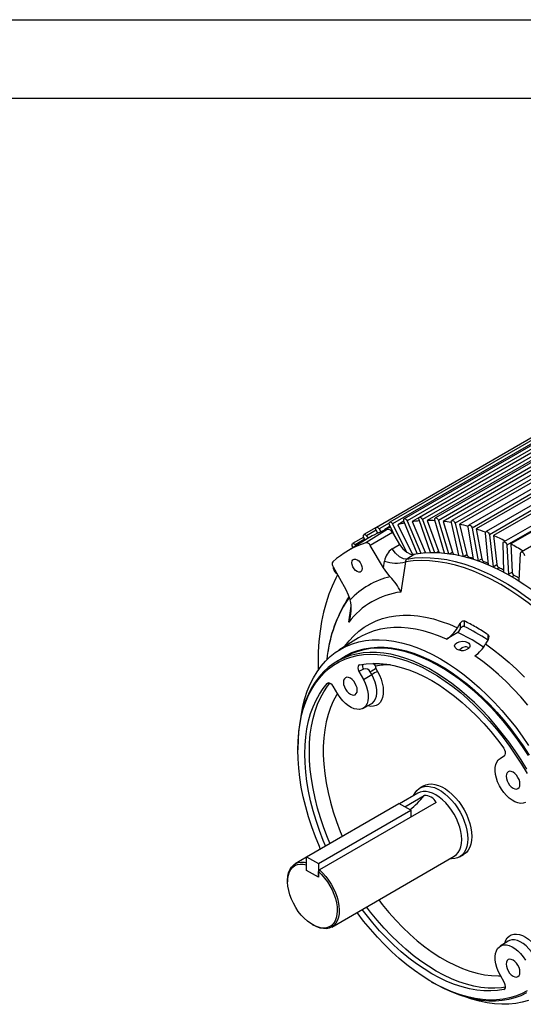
# Model space of a CAD drawing. Header units: inches. Extents: x 0 to 77, y 0 to 59.5.
# Tile 14 of 16: x 44 to 55.2, y 37.6 to 59.5. Entities that reach past the tile are written whole.
import ezdxf

# ---------------------------------------------------------------- set-up
doc = ezdxf.new("R2010")
doc.units = ezdxf.units.IN
doc.header["$LTSCALE"] = 7
doc.header["$MEASUREMENT"] = 0
doc.layers.add('TEXT', color=140, linetype='Continuous', lineweight=25)

msp = doc.modelspace()

# ---------------------------------------------------------------- linework, layer by layer
at = {"color": 7, "linetype": 'Continuous'}
msp.add_line((0.000681, 59.500737), (77.000681, 59.500737), dxfattribs=at)
for p, q in [((63.342962, 54.62297), (52.53837, 48.385612)), ((63.681955, 54.653282), (52.877363, 48.415924)), ((64.036716, 54.639512), (53.232124, 48.402154)), ((62.722459, 54.431364), (51.917868, 48.194006)), ((63.022316, 54.54881), (52.217725, 48.311452)), ((63.085578, 54.508054), (52.280986, 48.270696)), ((63.408392, 54.5775), (52.6038, 48.340142)), ((63.749284, 54.603046), (52.944692, 48.365688)), ((63.774398, 54.534841), (53.05225, 48.345076)), ((64.10566, 54.584499), (53.301068, 48.347141)), ((64.126765, 54.515912), (53.404616, 48.326147)), ((64.404545, 54.581767), (53.599954, 48.344409)), ((64.474808, 54.521999), (53.670216, 48.284641)), ((64.491664, 54.453645), (53.769516, 48.26388)), ((64.782643, 54.480486), (53.978051, 48.243128)), ((64.853917, 54.416023), (54.049326, 48.178665)), ((64.866335, 54.34852), (54.144186, 48.158755)), ((65.168132, 54.33644), (54.36354, 48.099082)), ((65.240104, 54.267376), (54.435513, 48.030018)), ((65.247941, 54.201338), (54.525792, 48.011573)), ((65.559744, 54.105712), (54.755152, 47.868354)), ((65.632092, 54.032225), (54.8275, 47.794867)), ((65.633033, 54.01352), (54.910884, 47.823756)), ((65.947848, 53.881664), (55.143257, 47.644306)), ((52.205514, 48.288813), (51.978707, 48.157881)), ((52.360815, 47.936445), (52.213675, 48.249911)), ((52.280986, 48.270696), (52.590452, 47.640661)), ((52.53139, 48.330976), (52.39568, 48.252631)), ((52.39568, 48.252631), (52.719992, 47.59237)), ((52.825608, 47.609475), (52.532244, 48.328809)), ((52.6038, 48.340142), (52.91234, 47.621035)), ((52.871451, 48.410781), (52.715085, 48.320513)), ((52.715085, 48.320513), (53.006569, 47.64116)), ((53.122551, 47.634885), (52.869435, 48.363894)), ((52.944692, 48.365688), (53.213732, 47.635035)), ((53.05225, 48.345076), (53.303852, 47.66178)), ((53.432745, 47.621948), (53.222683, 48.354898)), ((53.301068, 48.347141), (53.527689, 47.610666)), ((53.404616, 48.326147), (53.614512, 47.644026)), ((53.75382, 47.570911), (53.5893, 48.301892)), ((53.670216, 48.284641), (53.851813, 47.548263)), ((53.769516, 48.26388), (53.936186, 47.588033)), ((51.916728, 48.193296), (51.641081, 48.034168)), ((52.161901, 48.148692), (51.683301, 47.851743)), ((51.916171, 48.12777), (51.699264, 48.002553)), ((52.277484, 48.075868), (51.782226, 47.789415)), ((51.949561, 48.065114), (51.916154, 48.127801)), ((51.948383, 48.067325), (51.923819, 48.053144)), ((51.978707, 48.157881), (52.014492, 48.093475)), ((52.228564, 48.218193), (52.096457, 48.14193)), ((52.096457, 48.14193), (52.103949, 48.128446)), ((52.277484, 48.075868), (52.434899, 47.812495)), ((54.083344, 47.482296), (53.966494, 48.205277)), ((54.049326, 48.178665), (54.18365, 47.448436)), ((54.144186, 48.158755), (54.266425, 47.494226)), ((54.418651, 47.358944), (54.351395, 48.06579)), ((54.435513, 48.030018), (54.520273, 47.315728)), ((51.714613, 47.939194), (51.237296, 47.642846)), ((51.635799, 47.975358), (51.389471, 47.833155)), ((51.661404, 47.930948), (51.444783, 47.805895)), ((51.672234, 47.912883), (51.641945, 47.963408)), ((51.699264, 48.002553), (51.732082, 47.949922)), ((52.270249, 47.711719), (52.434899, 47.812495)), ((54.525792, 48.011573), (54.602716, 47.363321)), ((54.757723, 47.20259), (54.742739, 47.839525)), ((54.910884, 47.823756), (54.942436, 47.196301)), ((51.401836, 47.745003), (51.393133, 47.757983)), ((51.444783, 47.805895), (51.461425, 47.781999)), ((52.078719, 47.293346), (51.782226, 47.789415)), ((52.76201, 47.589185), (52.59754, 47.488441)), ((52.983635, 47.627921), (53.006569, 47.64116)), ((53.255682, 47.633973), (53.303852, 47.66178)), ((53.551049, 47.60739), (53.614512, 47.644026)), ((54.8275, 47.794867), (54.859993, 47.148707)), ((55.098411, 47.011072), (55.130903, 47.619716)), ((52.078719, 47.293346), (52.101228, 47.442702)), ((52.565998, 47.423034), (52.46225, 46.752262)), ((53.743191, 47.573174), (53.753688, 47.571496)), ((53.862627, 47.545568), (53.936186, 47.588033)), ((53.990814, 47.523282), (53.976338, 47.514925)), ((54.185793, 47.447678), (54.266425, 47.494226)), ((54.318338, 47.425671), (54.289814, 47.409205)), ((50.953428, 47.310804), (51.23479, 46.805997)), ((51.036716, 47.161372), (50.979074, 47.230592)), ((54.418814, 47.35691), (54.418651, 47.358944)), ((54.520273, 47.315728), (54.602716, 47.363321)), ((54.520273, 47.315728), (54.520808, 47.312018)), ((54.65152, 47.291483), (54.612553, 47.268988)), ((54.755958, 47.196745), (54.757636, 47.197714)), ((54.757497, 47.195936), (54.757723, 47.20259)), ((54.859993, 47.148707), (54.942436, 47.196301)), ((54.859993, 47.148707), (54.860984, 47.139999)), ((54.987757, 47.121776), (54.940837, 47.09469)), ((55.085722, 47.007711), (55.098629, 47.015162)), ((51.304533, 46.083709), (51.356781, 46.437545)), ((53.725148, 45.956281), (53.784929, 46.056773)), ((53.784929, 46.056773), (53.784929, 45.932341)), ((53.872843, 46.110853), (53.872843, 45.986919)), ((53.736175, 45.849989), (53.478098, 45.7002)), ((53.784929, 45.932341), (53.736177, 45.849985)), ((51.523742, 45.731354), (51.084029, 45.458353)), ((54.405919, 45.69836), (54.349189, 45.596108)), ((54.404768, 45.803844), (54.404768, 45.696285)), ((53.831413, 45.508298), (53.772995, 45.460061)), ((51.212473, 45.304848), (51.047717, 45.209736)), ((51.632037, 45.036522), (51.530147, 44.982705)), ((51.530147, 44.982705), (51.628481, 44.806279)), ((51.816017, 44.914336), (51.781591, 44.976102)), ((51.909937, 45.047498), (51.944363, 44.985732)), ((51.909939, 45.047499), (51.909957, 45.047508)), ((51.628481, 44.806279), (51.816017, 44.914336)), ((50.825448, 44.713926), (50.846617, 44.725064)), ((51.062585, 44.479488), (50.958963, 44.65286)), ((51.615855, 44.162513), (51.803239, 44.262819)), ((50.16734, 43.263896), (50.16734, 43.238587)), ((54.672767, 43.04885), (54.7711, 43.111742)), ((52.974643, 42.436665), (52.885113, 42.384981)), ((52.838917, 42.274599), (52.431331, 42.039304)), ((52.552207, 41.969524), (52.985491, 42.219654)), ((50.361618, 40.858376), (52.419299, 42.04625)), ((50.626783, 40.7053), (52.684464, 41.893174)), ((53.250656, 42.066578), (50.648703, 40.564502)), ((52.684464, 41.893174), (52.419299, 42.04625)), ((52.684464, 41.893174), (52.684464, 41.739721)), ((50.361618, 40.844485), (50.109904, 40.699173)), ((50.361618, 40.858376), (50.626783, 40.7053)), ((50.361618, 40.552174), (50.361618, 40.858376)), ((50.922338, 39.291843), (53.651351, 40.867269)), ((53.770041, 40.852074), (53.859571, 40.903759)), ((50.361618, 40.552174), (50.361618, 40.67888)), ((50.626783, 40.7053), (50.626783, 40.399098)), ((50.626783, 40.399098), (50.361618, 40.552174)), ((50.626783, 40.399098), (50.361618, 40.552174)), ((50.648703, 40.564502), (50.626783, 40.525804)), ((50.626783, 40.399098), (50.626783, 40.525804)), ((49.941596, 40.327174), (49.941596, 40.301865)), ((50.494111, 39.344779), (50.516027, 39.332123)), ((54.855479, 38.976293), (54.674909, 38.864184)), ((54.7711, 38.050044), (54.672767, 38.22647)), ((53.150139, 38.071669), (53.172056, 38.059012)), ((54.776317, 37.915907), (54.757236, 37.90387))]:
    msp.add_line(p, q)
at = {"flags": 128}
for points in [[(52.213675, 48.249911), (52.206619, 48.271076), (52.205702, 48.290509), (52.211061, 48.30531), (52.221895, 48.313267), (52.236586, 48.313192), (52.252941, 48.305096), (52.268516, 48.290189), (52.280986, 48.270696)], [(52.532244, 48.328809), (52.526505, 48.349858), (52.527018, 48.368486), (52.533706, 48.381912), (52.545572, 48.388129), (52.560842, 48.38621), (52.577236, 48.37644), (52.592306, 48.36028), (52.6038, 48.340142)], [(52.869435, 48.363894), (52.865057, 48.384668), (52.866996, 48.402349), (52.874964, 48.414297), (52.88777, 48.418727), (52.903503, 48.414977), (52.919812, 48.403608), (52.934261, 48.386318), (52.944692, 48.365688)], [(53.222683, 48.354898), (53.219698, 48.375239), (53.223049, 48.391839), (53.232236, 48.402218), (53.245886, 48.404827), (53.261961, 48.399276), (53.27806, 48.386394), (53.291779, 48.368105), (53.301068, 48.347141)], [(53.5893, 48.301892), (53.587731, 48.321644), (53.592468, 48.337036), (53.602803, 48.345768), (53.617193, 48.346536), (53.633489, 48.339226), (53.649256, 48.324929), (53.66214, 48.305781), (53.670216, 48.284641)], [(51.641945, 47.963408), (51.632426, 47.98432), (51.628679, 48.004915), (51.631266, 48.022119), (51.639798, 48.033361), (51.653002, 48.036963), (51.668906, 48.032387), (51.685135, 48.020316), (51.699264, 48.002553)], [(51.916154, 48.127801), (51.907835, 48.14892), (51.905494, 48.169011), (51.909482, 48.185074), (51.919202, 48.19471), (51.933203, 48.196481), (51.949394, 48.19012), (51.965357, 48.17658), (51.978707, 48.157881)], [(51.948505, 48.067095), (51.924384, 48.053463), (51.923879, 48.053173)], [(53.966494, 48.205277), (53.966354, 48.224291), (53.972441, 48.238358), (53.983846, 48.245376), (53.998866, 48.244298), (54.015258, 48.235284), (54.030573, 48.219681), (54.042524, 48.199819), (54.049326, 48.178665)], [(54.351395, 48.06579), (54.352685, 48.083921), (54.360076, 48.096555), (54.372464, 48.101806), (54.388, 48.098889), (54.404363, 48.088241), (54.41911, 48.07145), (54.430037, 48.051026), (54.435513, 48.030018)], [(51.393133, 47.757983), (51.382487, 47.778529), (51.377364, 47.799472), (51.378529, 47.817685), (51.385809, 47.830448), (51.398116, 47.835854), (51.413612, 47.833097), (51.429982, 47.822587), (51.444783, 47.805895)], [(52.434899, 47.812495), (52.507981, 47.713589), (52.593265, 47.638174), (52.681244, 47.595307), (52.76201, 47.589185)], [(54.742739, 47.839525), (54.74546, 47.856614), (54.754101, 47.867703), (54.767374, 47.871138), (54.783299, 47.866405), (54.7995, 47.854212), (54.81356, 47.836376), (54.823382, 47.81556), (54.8275, 47.794867)], [(52.59754, 47.488441), (52.521059, 47.494436), (52.4314, 47.538065), (52.343033, 47.615466), (52.270249, 47.711719)], [(52.737844, 47.594055), (52.795976, 47.604697), (52.963691, 47.626227), (53.136305, 47.635127), (53.31339, 47.631376), (53.494507, 47.614983), (53.679203, 47.585987), (53.867021, 47.544463), (54.057493, 47.490512), (54.250146, 47.424268), (54.4445, 47.345898), (54.640074, 47.255595), (54.836379, 47.153583), (55.032929, 47.040117), (55.229235, 46.915479), (55.424808, 46.779978), (55.619163, 46.633952), (55.811816, 46.477763), (56.002288, 46.311799), (56.190105, 46.136474), (56.374802, 45.952223), (56.555918, 45.759505), (56.733003, 45.558798), (56.875447, 45.387929)], [(53.012131, 47.630033), (53.011909, 47.630422), (53.006569, 47.64116)], [(55.130903, 47.619716), (55.135022, 47.635654), (55.144844, 47.64513), (55.158904, 47.646732), (55.175105, 47.64022), (55.191029, 47.626567), (55.204302, 47.607808), (55.212944, 47.586742), (55.215665, 47.566511)], [(51.37384, 47.407007), (51.379463, 47.444763), (51.395784, 47.47233), (51.421205, 47.48701), (51.453237, 47.487365), (51.488744, 47.473362), (51.524252, 47.446369), (51.556284, 47.409031), (51.581704, 47.365001), (51.598025, 47.31859), (51.603649, 47.274341)], [(51.603649, 47.274341), (51.598025, 47.236584), (51.581704, 47.209017), (51.556284, 47.194337), (51.524252, 47.193982), (51.488744, 47.207986), (51.453237, 47.234978), (51.421205, 47.272317), (51.395784, 47.316346), (51.379463, 47.362757), (51.37384, 47.407007)], [(56.810792, 44.972566), (56.636678, 45.195664), (56.457268, 45.411173), (56.27305, 45.618507), (56.084524, 45.817104), (55.892203, 46.006423), (55.69661, 46.185949), (55.498275, 46.355195), (55.297739, 46.5137), (55.095547, 46.661033), (54.892248, 46.796795), (54.688395, 46.920616), (54.484542, 47.032159), (54.281243, 47.131122), (54.07905, 47.217234), (53.878514, 47.290263), (53.68018, 47.350009), (53.484587, 47.39631), (53.292265, 47.429041), (53.103739, 47.448111), (52.919521, 47.453471), (52.740112, 47.445104), (52.565998, 47.423034)], [(52.59754, 47.488441), (52.765924, 47.511221), (52.939315, 47.52119), (53.117277, 47.518322), (53.299358, 47.502625), (53.4851, 47.474138), (53.674033, 47.432934), (53.86568, 47.379116), (54.059557, 47.31282), (54.255174, 47.234214), (54.452038, 47.143497), (54.64965, 47.040897), (54.847512, 46.926673), (55.045125, 46.801115), (55.241988, 46.664539), (55.437605, 46.51729), (55.631482, 46.35974), (55.823129, 46.192287), (56.012062, 46.015354), (56.197804, 45.829388), (56.379885, 45.634858), (56.557847, 45.432256), (56.731238, 45.222094), (56.899622, 45.004902)], [(52.226341, 47.094348), (52.151047, 47.18505), (52.078719, 47.293346)], [(51.051742, 47.134412), (51.013622, 47.061774), (50.931932, 46.886846), (50.859374, 46.702458), (50.796107, 46.509017), (50.742272, 46.306951), (50.697987, 46.096707), (50.663351, 45.87875), (50.638441, 45.653562), (50.62331, 45.42164), (50.617993, 45.183497), (50.620145, 45.012337)], [(55.096744, 47.000843), (55.097094, 47.002126), (55.098411, 47.011072)], [(51.23479, 46.805997), (51.292414, 46.689211), (51.333318, 46.578649)], [(51.211813, 45.537689), (51.216677, 45.544606), (51.312347, 45.668293), (51.416517, 45.780625), (51.528863, 45.881253), (51.649035, 45.969862), (51.776658, 46.046176), (51.911333, 46.109957), (52.052641, 46.161006), (52.20014, 46.199164), (52.35337, 46.224311), (52.511854, 46.23637), (52.675098, 46.235302), (52.842591, 46.221111), (53.013812, 46.193841), (53.188226, 46.153577), (53.365289, 46.100446), (53.544449, 46.034612), (53.725148, 45.956281)], [(53.784929, 46.056773), (53.806226, 46.084955), (53.829835, 46.104268), (53.84206, 46.11032), (53.853775, 46.113399), (53.863918, 46.113508), (53.872843, 46.110853)], [(53.478098, 45.7002), (53.304166, 45.774574), (53.131755, 45.836957), (52.961396, 45.887155), (52.793615, 45.925014), (52.628931, 45.950417), (52.467852, 45.963285), (52.310874, 45.963579), (52.158483, 45.951297), (52.011148, 45.926478), (51.869325, 45.889199), (51.733451, 45.839573), (51.603945, 45.777755), (51.523742, 45.731354)], [(54.304657, 45.525049), (54.049489, 45.686995), (53.736175, 45.849989)], [(53.872843, 45.986919), (53.870447, 45.987938), (53.85801, 45.989787), (53.841037, 45.985844), (53.818745, 45.972286), (53.792996, 45.944671), (53.784929, 45.932341)], [(50.241377, 43.986712), (50.247896, 44.029045), (50.282313, 44.208985), (50.326379, 44.380812), (50.379954, 44.543986), (50.442869, 44.697994), (50.514926, 44.842351), (50.5959, 44.976603), (50.685534, 45.100327), (50.783548, 45.213135), (50.889632, 45.31467), (51.003453, 45.404615), (51.124653, 45.482685), (51.25285, 45.548635), (51.387641, 45.602258), (51.528602, 45.643385), (51.67529, 45.671887), (51.827242, 45.687673), (51.983982, 45.690694), (52.145015, 45.680942), (52.309835, 45.658445), (52.477923, 45.623276), (52.648751, 45.575544), (52.821781, 45.5154), (52.996468, 45.443034), (53.172263, 45.358672), (53.348614, 45.262581)], [(53.709945, 45.4821), (53.672677, 45.514177), (53.659576, 45.55203), (53.672633, 45.590236), (53.709952, 45.623498), (53.765731, 45.64681), (53.831618, 45.65654), (53.897471, 45.650701), (53.95319, 45.629877)], [(53.95319, 45.629877), (53.977917, 45.611588), (53.994801, 45.590024), (54.002899, 45.566394), (54.00176, 45.542088), (53.991463, 45.518569), (53.972478, 45.497082), (53.945916, 45.478904), (53.913317, 45.46509)], [(54.404768, 45.803844), (54.412193, 45.797062), (54.417834, 45.787843), (54.421634, 45.776044), (54.423203, 45.761796), (54.419229, 45.731151), (54.405919, 45.69836)], [(55.266984, 42.808596), (55.140534, 43.015609), (55.007665, 43.217773), (54.868811, 43.414428), (54.724424, 43.604934), (54.574975, 43.788669), (54.420951, 43.965033), (54.262855, 44.133452), (54.101203, 44.293375), (53.936522, 44.444282), (53.769349, 44.58568), (53.600229, 44.717107), (53.429714, 44.838136), (53.258361, 44.948371), (53.086727, 45.047453), (52.915374, 45.135058), (52.744859, 45.210902), (52.575739, 45.274736), (52.408566, 45.326352), (52.243885, 45.365582), (52.082233, 45.392298), (51.924137, 45.406413), (51.770114, 45.407881), (51.620664, 45.396696), (51.476277, 45.372897), (51.337423, 45.336559), (51.204554, 45.287802), (51.078105, 45.226784), (50.958487, 45.153705), (50.846091, 45.068804), (50.741283, 44.972356), (50.644406, 44.864677), (50.555775, 44.746118), (50.475679, 44.617065), (50.40438, 44.477939), (50.34211, 44.329195), (50.289072, 44.171318), (50.24544, 44.004821), (50.211355, 43.83025), (50.186929, 43.648172), (50.172241, 43.459182), (50.16734, 43.263896), (50.16734, 43.263896)], [(50.839425, 45.42852), (50.824956, 45.338075), (50.811885, 45.24215)], [(51.039019, 45.204674), (51.126221, 45.268994), (51.246289, 45.342348), (51.373215, 45.403595), (51.506584, 45.452536), (51.645961, 45.48901), (51.790892, 45.5129), (51.940904, 45.524126), (52.095507, 45.522653), (52.254198, 45.508485), (52.416459, 45.481668), (52.58176, 45.442291), (52.719655, 45.400565)], [(55.30529, 43.11072), (55.172421, 43.312884), (55.033567, 43.50954), (54.88918, 43.700046), (54.73973, 43.883781), (54.585707, 44.060145), (54.427611, 44.228563), (54.265959, 44.388487), (54.101278, 44.539393), (53.934105, 44.680791), (53.764985, 44.812219), (53.59447, 44.933247), (53.423117, 45.043482), (53.251483, 45.142564), (53.08013, 45.23017), (52.909615, 45.306013), (52.740495, 45.369847), (52.573322, 45.421463), (52.408641, 45.460694), (52.246989, 45.48741), (52.088893, 45.501525), (51.93487, 45.502992), (51.78542, 45.491808), (51.641033, 45.468008), (51.502179, 45.43167), (51.36931, 45.382913), (51.242861, 45.321896), (51.212473, 45.304848)], [(52.719655, 45.400565), (52.749562, 45.39048), (52.919318, 45.326406), (53.090475, 45.250277), (53.262474, 45.162341), (53.434754, 45.062887), (53.606752, 44.952236), (53.777909, 44.830752), (53.947665, 44.69883), (54.115468, 44.5569), (54.280769, 44.405425), (54.443029, 44.244899), (54.60172, 44.075847), (54.756324, 43.898819), (54.906336, 43.714392), (55.051267, 43.523169), (55.190644, 43.325773), (55.324013, 43.122848)], [(53.975563, 45.500573), (53.961016, 45.516979), (53.929666, 45.53115), (53.895665, 45.532276), (53.846654, 45.516642), (53.831413, 45.508298)], [(54.349189, 45.596108), (54.526441, 45.468451), (54.702225, 45.33047), (54.876015, 45.18258), (55.047289, 45.025224), (55.215532, 44.858875)], [(50.16734, 43.238587), (50.172295, 43.434199), (50.187144, 43.62344), (50.211837, 43.805682), (50.246293, 43.980319), (50.290396, 44.146771), (50.344001, 44.304485), (50.406929, 44.452937), (50.478972, 44.591634), (50.559889, 44.720115), (50.649413, 44.837954), (50.747245, 44.944759), (50.853061, 45.040175), (50.966509, 45.123886), (51.087213, 45.195613), (51.214771, 45.255117), (51.34876, 45.302202), (51.488735, 45.336711), (51.63423, 45.358529), (51.784762, 45.367584), (51.939832, 45.363845), (52.098924, 45.347326), (52.261509, 45.31808), (52.427048, 45.276206), (52.594991, 45.221842), (52.764779, 45.155168), (52.93585, 45.076407), (53.107633, 44.98582), (53.27956, 44.883708), (53.451058, 44.77041), (53.621558, 44.646302), (53.790494, 44.511797), (53.957304, 44.367341), (54.121434, 44.213415), (54.28234, 44.050529), (54.439486, 43.879226), (54.59235, 43.700073), (54.740426, 43.513666), (54.88322, 43.320624), (55.020258, 43.121589), (55.151086, 42.917221), (55.275269, 42.7082)], [(53.348614, 45.262581), (53.524964, 45.155063), (53.700759, 45.036455), (53.875447, 44.907132), (54.048477, 44.767499), (54.219304, 44.617997), (54.387393, 44.459096), (54.552213, 44.291296), (54.713246, 44.115124), (54.869985, 43.931135), (55.021937, 43.739908), (55.168625, 43.542045), (55.309586, 43.338168)], [(55.294554, 44.233784), (55.136077, 44.417365), (54.97337, 44.592961), (54.806947, 44.760019), (54.637334, 44.918011), (54.465066, 45.066438), (54.290687, 45.204831), (54.114748, 45.332752)], [(51.544012, 45.128879), (51.522773, 45.117202), (51.509594, 45.094102), (51.505967, 45.062199), (51.512289, 45.025092), (51.530147, 44.982705)], [(51.544012, 45.128879), (51.68745, 45.153274), (51.836236, 45.164377), (51.989826, 45.162148), (52.147658, 45.146595), (52.309156, 45.117774), (52.473729, 45.075791), (52.640776, 45.020799), (52.809687, 44.953), (52.979843, 44.87264), (53.150624, 44.780015), (53.321404, 44.675461), (53.491561, 44.559362), (53.660471, 44.432142), (53.827518, 44.294265), (53.992091, 44.146236), (54.153589, 43.988596), (54.311421, 43.82192), (54.465011, 43.646818), (54.613797, 43.46393), (54.757236, 43.273924)], [(51.944363, 44.985732), (51.987952, 44.899039), (52.023261, 44.810414), (52.049526, 44.721771), (52.06618, 44.635023), (52.072863, 44.552046), (52.069432, 44.474631), (52.055959, 44.404451), (52.032737, 44.343021), (52.000267, 44.29167), (51.95925, 44.251505), (51.910573, 44.223395), (51.855286, 44.207946), (51.794584, 44.205493), (51.729778, 44.216089), (51.720577, 44.21857)], [(51.905612, 45.102027), (51.876758, 45.135556), (51.835761, 45.16369)], [(51.905611, 45.10203), (51.90169, 45.100081), (51.898721, 45.095584), (51.897446, 45.089127), (51.898474, 45.077111), (51.904274, 45.059052), (51.909957, 45.047508)], [(51.628481, 44.806279), (51.669255, 44.724268), (51.701294, 44.640449), (51.723753, 44.557033), (51.736041, 44.476221), (51.737832, 44.400142), (51.72908, 44.330805), (51.710015, 44.270039), (51.681141, 44.219446), (51.643219, 44.180361), (51.597249, 44.153814), (51.544444, 44.140507), (51.486197, 44.140789), (51.424043, 44.154654), (51.359624, 44.181736), (51.294637, 44.221321), (51.230798, 44.272364), (51.169789, 44.333519), (51.113221, 44.403172), (51.062585, 44.479488)], [(51.492102, 44.566827), (51.486855, 44.615876), (51.471473, 44.66764), (51.447003, 44.718591), (51.415113, 44.765258), (51.377976, 44.804459), (51.338124, 44.833524), (51.298271, 44.850472), (51.261135, 44.854147), (51.229245, 44.8443), (51.204775, 44.821601), (51.189393, 44.787597), (51.184146, 44.744606), (51.189393, 44.695557), (51.204775, 44.643793), (51.229245, 44.592842), (51.261135, 44.546175), (51.298271, 44.506973), (51.338124, 44.477908), (51.377976, 44.460961), (51.415113, 44.457285), (51.447003, 44.467133), (51.471473, 44.489832), (51.486855, 44.523836), (51.492102, 44.566827)], [(51.803239, 44.262819), (51.830932, 44.280882), (51.869311, 44.320437), (51.898533, 44.37164), (51.917827, 44.433138), (51.926684, 44.503309), (51.924872, 44.580304), (51.912436, 44.66209), (51.889706, 44.74651), (51.857281, 44.831338), (51.816017, 44.914336)], [(50.782764, 41.101498), (50.732615, 41.222642), (50.648618, 41.442945), (50.573766, 41.663516), (50.508332, 41.883549), (50.452555, 42.102241), (50.406638, 42.318791), (50.37075, 42.532409), (50.345021, 42.742313), (50.329546, 42.947737), (50.324382, 43.147929), (50.329546, 43.342159), (50.345021, 43.529716), (50.37075, 43.709914), (50.406638, 43.882096), (50.452555, 44.045632), (50.508332, 44.199924), (50.573766, 44.344409), (50.648618, 44.478557), (50.732615, 44.60188), (50.825448, 44.713926)], [(50.882583, 41.159123), (50.831335, 41.283046), (50.747705, 41.50276), (50.673182, 41.72273), (50.608038, 41.942154), (50.552509, 42.160234), (50.506798, 42.376175), (50.471071, 42.589191), (50.445459, 42.798507), (50.430054, 43.003359), (50.424912, 43.203003), (50.430054, 43.39671), (50.445459, 43.583777), (50.471071, 43.76352), (50.506798, 43.935287), (50.552509, 44.098451), (50.608038, 44.252419), (50.673182, 44.396629), (50.747705, 44.530557), (50.831335, 44.653714), (50.885032, 44.721387)], [(50.958963, 44.65286), (50.934312, 44.686175), (50.905579, 44.711345), (50.876021, 44.725523), (50.848965, 44.727124), (50.825448, 44.713926)], [(51.051924, 44.497325), (51.028467, 44.459086), (50.95633, 44.32426), (50.893958, 44.178903), (50.841598, 44.02359), (50.799459, 43.858938), (50.767707, 43.6856), (50.746469, 43.504265), (50.735829, 43.315652), (50.735829, 43.12051), (50.746469, 42.919612), (50.767707, 42.713756), (50.799459, 42.503759), (50.841598, 42.290454), (50.893958, 42.074688), (50.95633, 41.857317), (51.028467, 41.639203), (51.110083, 41.421213), (51.153176, 41.315333)], [(50.669401, 41.036055), (50.649413, 41.082632), (50.559889, 41.303832), (50.478972, 41.525739), (50.406929, 41.747614), (50.344001, 41.968722), (50.290396, 42.188326), (50.246293, 42.405699), (50.211837, 42.620117), (50.187144, 42.830869), (50.172295, 43.037254), (50.16734, 43.238587)], [(54.7711, 43.111742), (54.787627, 43.130668), (54.79506, 43.159556), (54.792561, 43.195132), (54.780421, 43.233383), (54.757236, 43.273924)], [(55.238663, 42.06869), (55.188027, 42.050837), (55.131458, 42.046496), (55.07045, 42.05578), (55.00661, 42.078445), (54.941624, 42.113892), (54.877204, 42.161187), (54.815051, 42.219082), (54.756804, 42.286051), (54.703999, 42.360326), (54.658029, 42.439948), (54.620106, 42.522817), (54.591232, 42.606748), (54.572168, 42.689526), (54.563416, 42.768968), (54.565207, 42.842978), (54.577494, 42.909604), (54.599954, 42.967089), (54.631993, 43.013916), (54.672767, 43.04885)], [(55.117102, 42.474159), (55.111855, 42.523208), (55.096473, 42.574972), (55.072003, 42.625923), (55.040113, 42.67259), (55.002976, 42.711791), (54.963124, 42.740856), (54.923271, 42.757804), (54.886135, 42.761479), (54.854245, 42.751632), (54.829775, 42.728933), (54.814393, 42.694929), (54.809146, 42.651938), (54.814393, 42.602889), (54.829775, 42.551125), (54.854245, 42.500174), (54.886135, 42.453507), (54.923271, 42.414305), (54.963124, 42.385241), (55.002976, 42.368293), (55.040113, 42.364618), (55.072003, 42.374465), (55.096473, 42.397164), (55.111855, 42.431168), (55.117102, 42.474159)], [(52.74594, 42.220924), (52.779194, 42.283236), (52.821303, 42.33555), (52.871396, 42.376555), (52.928684, 42.405606), (52.992262, 42.422244), (53.061129, 42.426208), (53.134198, 42.417433), (53.210316, 42.39606), (53.288284, 42.362424), (53.366871, 42.317056), (53.444839, 42.260673), (53.520957, 42.194162), (53.594025, 42.118573), (53.662892, 42.035098), (53.72647, 41.945054), (53.783758, 41.84986), (53.833852, 41.751018), (53.875961, 41.650086), (53.909422, 41.548657), (53.933706, 41.448329), (53.948432, 41.350686), (53.953367, 41.257267)], [(52.974643, 42.436665), (53.018214, 42.457291), (53.081792, 42.473929), (53.150659, 42.477892), (53.223727, 42.469118), (53.299846, 42.447744), (53.377813, 42.414108), (53.456401, 42.368741), (53.534368, 42.312357), (53.610487, 42.245846), (53.683555, 42.170257), (53.752422, 42.086783), (53.816, 41.996738), (53.873288, 41.901544), (53.923381, 41.802702), (53.96549, 41.701771), (53.998951, 41.600341), (54.023236, 41.500014), (54.037962, 41.40237), (54.042896, 41.308951), (54.037962, 41.221229), (54.023236, 41.140588), (53.998951, 41.068299), (53.96549, 41.005503), (53.923381, 40.95319), (53.873288, 40.912184), (53.859571, 40.903759)], [(53.651351, 40.867269), (53.651361, 40.867275), (53.700915, 40.903911), (53.742671, 40.95196), (53.775913, 41.0106), (53.800074, 41.078828), (53.814739, 41.155475), (53.819659, 41.239231), (53.814748, 41.328662), (53.80009, 41.422239), (53.775938, 41.51836), (53.742703, 41.615381), (53.700955, 41.711641), (53.651407, 41.805494), (53.594908, 41.895333), (53.532424, 41.979622), (53.465025, 42.056918), (53.393863, 42.125898), (53.320157, 42.185383), (53.245167, 42.234355), (53.170176, 42.271975), (53.096468, 42.2976), (53.025303, 42.310792), (52.9579, 42.311325), (52.895412, 42.299189), (52.838917, 42.274599)], [(53.953367, 41.257267), (53.948432, 41.169545), (53.933706, 41.088904), (53.909422, 41.016615), (53.875961, 40.953819), (53.833852, 40.901505), (53.783758, 40.8605), (53.72647, 40.831449), (53.662892, 40.81481), (53.594025, 40.810847), (53.558374, 40.813595)], [(49.941596, 40.327174), (49.941668, 40.337602), (49.947877, 40.421376), (49.964004, 40.497717), (49.989769, 40.565292), (50.024722, 40.622921), (50.068252, 40.669598), (50.1196, 40.704509), (50.177869, 40.727044), (50.242043, 40.73681), (50.311, 40.733637), (50.361618, 40.7237)], [(50.626783, 40.525804), (50.697703, 40.458655), (50.764928, 40.382867), (50.827237, 40.299815), (50.8835, 40.211009), (50.932693, 40.118059), (50.973925, 40.022655), (51.006446, 39.926528), (51.029666, 39.831424), (51.043164, 39.73907), (51.046694, 39.651141), (51.040192, 39.569236), (51.023776, 39.494841), (50.997744, 39.429307), (50.96257, 39.373825), (50.918891, 39.3294), (50.867501, 39.29684), (50.809332, 39.276737), (50.745442, 39.269455), (50.67699, 39.275126), (50.605219, 39.293648), (50.531432, 39.324684), (50.456969, 39.36767), (50.383182, 39.421827), (50.311411, 39.486171), (50.242959, 39.559532), (50.179068, 39.640581), (50.1209, 39.727844), (50.06951, 39.819737), (50.025831, 39.914592), (49.990656, 40.010687), (49.964625, 40.106276), (49.948209, 40.199624), (49.941707, 40.289037), (49.945237, 40.372889), (49.958734, 40.44966), (49.981955, 40.517955), (50.014476, 40.576534), (50.055707, 40.624333), (50.104901, 40.660484), (50.161163, 40.684332), (50.223473, 40.695442), (50.290698, 40.693614), (50.361618, 40.67888)], [(50.648703, 40.564502), (50.721241, 40.496809), (50.790199, 40.420366), (50.854372, 40.336507), (50.912641, 40.246696), (50.963989, 40.1525), (51.007519, 40.055564), (51.042472, 39.95758), (51.068237, 39.860257), (51.084365, 39.765296), (51.090573, 39.674353), (51.086755, 39.589015), (51.072976, 39.510774), (51.049477, 39.440993), (51.016668, 39.380891), (50.975122, 39.331518), (50.925564, 39.293735), (50.868858, 39.268202), (50.805996, 39.255364), (50.738074, 39.255446), (50.666278, 39.268445), (50.59186, 39.294135), (50.516121, 39.332069), (50.516027, 39.332123)], [(54.795302, 37.952043), (54.708053, 37.939042), (54.559593, 37.928174), (54.406359, 37.930578), (54.248909, 37.946245), (54.087817, 37.975119), (53.923668, 38.017095), (53.757061, 38.072019), (53.588603, 38.139691), (53.418906, 38.219866), (53.248589, 38.312251), (53.078273, 38.416509), (52.908576, 38.532262), (52.740117, 38.659088), (52.573511, 38.796524), (52.409362, 38.94407), (52.24827, 39.10119), (52.09082, 39.26731), (51.937586, 39.441826), (51.789126, 39.624103), (51.699772, 39.740647)], [(51.970296, 39.896817), (52.048154, 39.796426), (52.196128, 39.616755), (52.348947, 39.445233), (52.506004, 39.282541), (52.666677, 39.129323), (52.830329, 38.986188), (52.996308, 38.853705), (53.163958, 38.732398), (53.332612, 38.622749), (53.501601, 38.525194), (53.670255, 38.440118), (53.837905, 38.367861), (54.003884, 38.308709), (54.167536, 38.262896), (54.328209, 38.230604), (54.485267, 38.211962), (54.638086, 38.207043), (54.682925, 38.208244)], [(55.275269, 37.871486), (55.151086, 37.805843), (55.020258, 37.752526), (54.88322, 37.711712), (54.740426, 37.683537), (54.59235, 37.668094), (54.439486, 37.665435), (54.28234, 37.675568), (54.121434, 37.69846), (53.957304, 37.734035), (53.790494, 37.782174), (53.621558, 37.842718), (53.451058, 37.915465), (53.27956, 38.000175), (53.107633, 38.096564), (52.93585, 38.204314), (52.764779, 38.323067), (52.594991, 38.452427), (52.427048, 38.591965), (52.261509, 38.741218), (52.098924, 38.89969), (51.939832, 39.066854), (51.784762, 39.242155), (51.63423, 39.425011), (51.488735, 39.614814), (51.48666, 39.61762)], [(54.757236, 37.90387), (54.613797, 37.879475), (54.465011, 37.868371), (54.311421, 37.8706), (54.153589, 37.886154), (53.992091, 37.914975), (53.827518, 37.956958), (53.660471, 38.01195), (53.491561, 38.079749), (53.321404, 38.160108), (53.150624, 38.252734), (52.979843, 38.357288), (52.809687, 38.473387), (52.640776, 38.600607), (52.473729, 38.738483), (52.309156, 38.886512), (52.147658, 39.044153), (51.989826, 39.210829), (51.836236, 39.385931), (51.68745, 39.568819), (51.599954, 39.683023)], [(54.775822, 38.926837), (54.778254, 38.935973), (54.801476, 38.997402), (54.833947, 39.048754), (54.874964, 39.088919), (54.923641, 39.117029), (54.978928, 39.132477), (55.03963, 39.13493), (55.104436, 39.124335), (55.171945, 39.100919), (55.2407, 39.065191), (55.309216, 39.01792), (55.376012, 38.960128), (55.439645, 38.893063), (55.498741, 38.818175), (55.552024, 38.737081)], [(54.672767, 38.22647), (54.631993, 38.30848), (54.599954, 38.392299), (54.577494, 38.475715), (54.565207, 38.556528), (54.563416, 38.632606), (54.572168, 38.701943), (54.591232, 38.76271), (54.620106, 38.813303), (54.658029, 38.852388), (54.703999, 38.878935), (54.756804, 38.892242), (54.815051, 38.89196), (54.877204, 38.878094), (54.941624, 38.851012), (55.00661, 38.811428), (55.07045, 38.760385), (55.131458, 38.69923), (55.188027, 38.629576), (55.238663, 38.553261)], [(55.42602, 38.661627), (55.374775, 38.738861), (55.317525, 38.809353), (55.255782, 38.871244), (55.191174, 38.922902), (55.125405, 38.962963), (55.06021, 38.990371), (54.997308, 39.004403), (54.93836, 39.004689), (54.884919, 38.991221), (54.855479, 38.976293)], [(55.117102, 38.288143), (55.111855, 38.337192), (55.096473, 38.388956), (55.072003, 38.439907), (55.040113, 38.486574), (55.002976, 38.525775), (54.963124, 38.55484), (54.923271, 38.571788), (54.886135, 38.575463), (54.854245, 38.565616), (54.829775, 38.542917), (54.814393, 38.508913), (54.809146, 38.465922), (54.814393, 38.416873), (54.829775, 38.365109), (54.854245, 38.314157), (54.886135, 38.267491), (54.923271, 38.228289), (54.963124, 38.199224), (55.002976, 38.182277), (55.040113, 38.178601), (55.072003, 38.188449), (55.096473, 38.211148), (55.111855, 38.245151), (55.117102, 38.288143)], [(53.172056, 38.059012), (53.258361, 38.010604), (53.429714, 37.922999), (53.600229, 37.847155), (53.769349, 37.783322), (53.936522, 37.731705), (54.101203, 37.692475), (54.262855, 37.665759), (54.420951, 37.651644), (54.574975, 37.650177), (54.724424, 37.661361), (54.868811, 37.685161), (55.007665, 37.721499), (55.140534, 37.770256), (55.266984, 37.831273)], [(54.757236, 37.90387), (54.778475, 37.915546), (54.791653, 37.938646), (54.79528, 37.97055), (54.788959, 38.007657), (54.7711, 38.050044)], [(55.309586, 37.659085), (55.168625, 37.617958), (55.021937, 37.589456), (54.869985, 37.57367), (54.713246, 37.570649), (54.552213, 37.580401), (54.387393, 37.602898), (54.219304, 37.638067), (54.048477, 37.685799), (53.875447, 37.745942), (53.835023, 37.76166)]]:
    msp.add_lwpolyline(points, dxfattribs=at)
for centre, radius, start, end in [((53.022619, 46.079127), 2.262117, 102.1183139, 106.0900202), ((53.062343, 45.847672), 2.497105, 94.2237508, 97.9937074), ((53.074197, 45.517465), 2.827697, 86.9093952, 90.4447184), ((53.036805, 45.089035), 3.257942, 80.2275741, 83.5176688), ((52.932461, 44.572446), 3.785148, 74.1595861, 77.2238912), ((52.829414, 46.141281), 2.115484, 108.3932262, 121.8010939), ((52.982548, 46.203721), 2.131153, 110.4769806, 114.5684456), ((52.168325, 48.030753), 0.118114, 22.4550664, 93.1179284), ((52.749287, 43.982756), 4.402807, 68.64551, 71.5292614), ((52.347098, 45.854348), 2.104807, 108.3832631, 131.6274886), ((51.6888, 47.750802), 0.101091, 22.4550664, 93.1179284), ((52.461821, 43.29541), 5.148026, 63.1301797, 66.3639988), ((52.110897, 42.625892), 5.904042, 58.6406237, 61.6895226), ((52.471043, 47.397956), 0.372512, 122.6173398, 173.1010259), ((53.404616, 47.699133), 0.107465, 200.339156, 219.4132681), ((53.709158, 47.672007), 0.098696, 196.4699044, 235.3423838), ((50.991038, 47.387021), 0.058529, 136.0414333, 184.0086271), ((51.08563, 47.387939), 0.15306, 181.8753684, 210.2617683), ((52.363937, 48.149434), 0.753981, 249.6087071, 285.5448645), ((52.628585, 47.433161), 0.063401, 119.3186012, 189.1916365), ((54.023559, 47.606327), 0.089268, 191.8258523, 248.4804203), ((53.205928, 44.309337), 3.308397, 74.6721703, 76.2762731), ((54.358301, 47.509866), 0.093197, 189.6603935, 244.6090087), ((53.04386, 43.794248), 3.848575, 69.117518, 70.6610504), ((51.035956, 47.284842), 0.078604, 168.2717949, 223.6429883), ((54.697848, 47.375453), 0.095903, 187.2675506, 241.1132266), ((52.809227, 43.234479), 4.455707, 64.0813013, 65.5771188), ((55.039375, 47.204209), 0.097261, 184.663911, 237.9459325), ((52.651819, 45.326496), 1.818333, 103.5323007, 136.478451), ((51.312395, 46.21169), 1.270584, 25.1792426, 44.0022974), ((52.498959, 42.640322), 5.126163, 59.4976337, 60.9541863), ((52.677905, 45.042145), 1.72366, 97.1873747, 142.8233771), ((53.695509, 45.002921), 2.88762, 145.6552868, 171.5244544), ((53.788559, 44.992619), 2.981261, 146.3036843, 171.4188765), ((50.527689, 46.377197), 0.830435, 339.3036718, 14.0392943), ((52.02787, 42.318143), 4.21765, 59.9613356, 64.0592786), ((53.096129, 46.315905), 0.724565, 301.8144862, 330.2423747), ((51.974479, 42.084046), 4.340069, 56.1409267, 64.0616301), ((51.762145, 41.857813), 4.74917, 56.1901177, 59.9661577), ((53.832073, 45.71801), 0.265649, 242.6299195, 287.808135), ((53.693879, 45.943441), 0.741668, 304.573483, 332.0750993), ((51.761581, 45.116601), 0.152297, 172.241577, 211.7228052), ((51.675362, 44.928462), 0.116422, 24.1545963, 111.8476355), ((54.320087, 40.563794), 5.090425, 118.2596106, 119.912754), ((54.406925, 40.40781), 5.198228, 118.2767535, 119.895611), ((52.215223, 43.59715), 1.536395, 89.4481697, 101.6256742), ((51.279612, 43.629501), 2.213073, 308.7728614, 320.4275074), ((52.99411, 41.92838), 0.291401, 28.3105793, 91.6947972)]:
    msp.add_arc(centre, radius, start, end)
at = {"layer": 'TEXT'}
msp.add_line((1.75, 57.75), (75.25, 57.75), dxfattribs=at)

doc.saveas('drawing.dxf')
